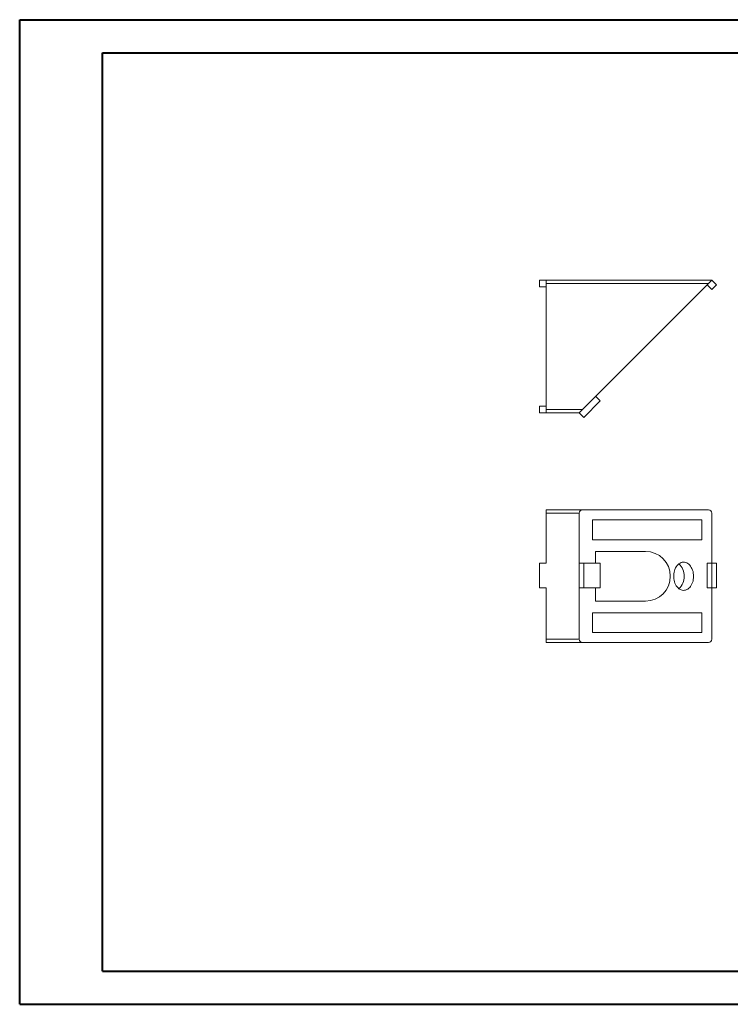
# Model space of a CAD drawing. Header units: millimetres. Extents: x 0 to 420, y 0 to 297.
# Tile 1 of 2: x 0 to 215, y 0 to 297. Entities that reach past the tile are written whole.
import ezdxf

# ---------------------------------------------------------------- set-up
doc = ezdxf.new("R2010")
doc.units = ezdxf.units.MM

msp = doc.modelspace()

# ---------------------------------------------------------------- linework, layer by layer
at = {"color": 7, "linetype": 'Continuous', "lineweight": 40}
for p, q in [((0.08, 0.21), (0.08, 297.21)), ((0.08, 297.21), (420.08, 297.21)), ((25.08, 10.21), (25.08, 287.21)), ((25.08, 287.21), (410.08, 287.21)), ((25.08, 10.21), (410.08, 10.21)), ((0.08, 0.21), (420.08, 0.21))]:
    msp.add_line(p, q, dxfattribs=at)
at = {"color": 7, "linetype": 'Continuous', "lineweight": 15}
for p, q in [((157.02, 216.67), (157.02, 218.67)), ((157.02, 218.67), (159.02, 218.67)), ((159.02, 217.67), (159.02, 218.67)), ((159.02, 218.67), (209.02, 218.67)), ((208.02, 217.67), (159.02, 217.67)), ((159.02, 217.67), (159.02, 179.67)), ((170.02, 179.67), (208.02, 217.67)), ((209.02, 215.85), (207.61, 217.26)), ((209.02, 218.67), (208.02, 217.67)), ((210.44, 217.26), (209.02, 218.67)), ((210.44, 217.26), (209.02, 215.85)), ((157.02, 216.67), (159.02, 216.67)), ((175.38, 182.21), (170.44, 177.26)), ((175.38, 182.21), (173.97, 183.62)), ((157.02, 180.67), (159.02, 180.67)), ((157.02, 178.67), (157.02, 180.67)), ((157.02, 178.67), (159.02, 178.67)), ((159.02, 179.67), (170.02, 179.67)), ((159.02, 178.67), (159.02, 179.67)), ((169.02, 178.67), (159.02, 178.67)), ((170.02, 179.67), (169.02, 178.67)), ((170.44, 177.26), (169.02, 178.67)), ((159.02, 149.33), (170.02, 149.33)), ((159.02, 148.33), (159.02, 149.33)), ((170.02, 149.33), (208.02, 149.33)), ((159.02, 148.33), (159.02, 133.33)), ((169.02, 148.33), (159.02, 148.33)), ((169.02, 148.33), (169.02, 133.33)), ((206.02, 146.33), (173.02, 146.33)), ((173.02, 140.33), (173.02, 146.33)), ((206.02, 140.33), (206.02, 146.33)), ((209.02, 133.33), (209.02, 148.33)), ((173.02, 140.33), (206.02, 140.33)), ((189.02, 136.83), (173.97, 136.83)), ((173.97, 133.33), (173.97, 136.83)), ((157.02, 125.83), (157.02, 133.33)), ((157.02, 133.33), (159.02, 133.33)), ((170.44, 133.33), (169.02, 133.33)), ((169.02, 133.33), (169.02, 125.83)), ((170.44, 133.33), (170.44, 125.83)), ((175.38, 133.33), (170.44, 133.33)), ((175.38, 125.83), (175.38, 133.33)), ((207.61, 133.33), (207.61, 125.83)), ((209.02, 133.33), (207.61, 133.33)), ((209.02, 133.33), (209.02, 125.83)), ((210.44, 133.33), (209.02, 133.33)), ((210.44, 125.83), (210.44, 133.33)), ((157.02, 125.83), (159.02, 125.83)), ((159.02, 125.83), (159.02, 110.33)), ((170.44, 125.83), (169.02, 125.83)), ((169.02, 125.83), (169.02, 110.33)), ((170.44, 125.83), (175.38, 125.83)), ((173.97, 121.83), (173.97, 125.83)), ((209.02, 125.83), (207.61, 125.83)), ((209.02, 110.33), (209.02, 125.83)), ((209.02, 125.83), (210.44, 125.83)), ((173.97, 121.83), (189.02, 121.83)), ((206.02, 118.33), (173.02, 118.33)), ((173.02, 112.33), (173.02, 118.33)), ((206.02, 112.33), (206.02, 118.33)), ((159.02, 110.33), (169.02, 110.33)), ((159.02, 109.33), (159.02, 110.33)), ((173.02, 112.33), (206.02, 112.33)), ((170.02, 109.33), (159.02, 109.33)), ((170.02, 109.33), (208.02, 109.33))]:
    msp.add_line(p, q, dxfattribs=at)
at = {"color": 7, "linetype": 'Continuous', "lineweight": 15, "flags": 128}
msp.add_lwpolyline([(203.54, 129.33), (203.52, 129.81), (203.46, 130.29), (203.37, 130.76), (203.23, 131.2), (203.06, 131.63), (202.86, 132.02), (202.63, 132.38), (202.37, 132.69), (202.09, 132.97), (201.78, 133.19), (201.46, 133.37), (201.13, 133.49), (200.79, 133.56), (200.45, 133.58), (200.11, 133.54), (199.77, 133.44), (199.45, 133.29), (199.13, 133.09), (198.84, 132.84), (198.57, 132.54), (198.32, 132.2), (198.1, 131.83), (197.92, 131.42), (197.77, 130.98), (197.65, 130.53), (197.57, 130.05), (197.54, 129.57), (197.54, 129.09), (197.57, 128.6), (197.65, 128.13), (197.77, 127.67), (197.92, 127.24), (198.1, 126.83), (198.32, 126.45), (198.57, 126.12), (198.84, 125.82), (199.13, 125.57), (199.45, 125.37), (199.77, 125.22), (200.11, 125.12), (200.45, 125.08), (200.79, 125.09), (201.13, 125.16), (201.46, 125.29), (201.78, 125.46), (202.09, 125.69), (202.37, 125.96), (202.63, 126.28), (202.86, 126.64), (203.06, 127.03), (203.23, 127.45), (203.37, 127.9), (203.46, 128.37), (203.52, 128.84), (203.54, 129.33)], dxfattribs=at)
at = {"color": 7, "linetype": 'Continuous', "lineweight": 15}
for centre, radius, start, end in [((170.02, 148.33), 1, 90, 180), ((208.02, 148.33), 1, 0, 90), ((189.02, 129.33), 7.5, 270, 90), ((196.05, 129.56), 4.66, 357.1019, 48.8777), ((196.05, 129.09), 4.66, 311.1223, 2.8981), ((170.02, 110.33), 1, 180, 270), ((208.02, 110.33), 1, 270, 0)]:
    msp.add_arc(centre, radius, start, end, dxfattribs=at)

doc.saveas('drawing.dxf')
